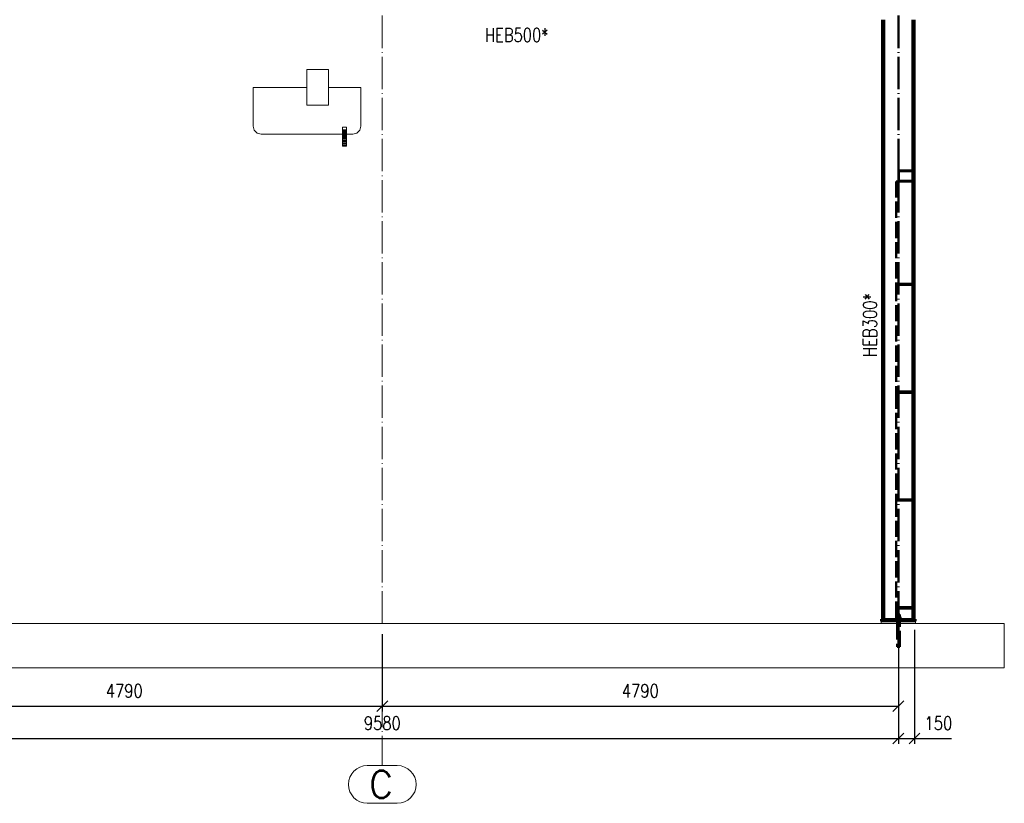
# Paper-space layout 'Layout1' of a CAD drawing. Extents: x -2 to 1033, y -36 to 596.
# Tile 17 of 64: x 108 to 291, y 308 to 453. Entities that reach past the tile are written whole.
import ezdxf

# ---------------------------------------------------------------- set-up
doc = ezdxf.new("R2010")
doc.units = 0
for name, pattern in [('ACAD_ISO02W100', [15, 12, -3]), ('ACAD_ISO04W100', [30.5, 24, -3, 0.5, -3]), ('HP_01_CER_B', [8, 5, -1, 1, -1])]:
    doc.linetypes.add(name, pattern=pattern)
doc.layers.get('0').update_dxf_attribs({"linetype": 'CONTINUOUS'})
doc.layers.get('DEFPOINTS').update_dxf_attribs({"color": 132, "linetype": 'CONTINUOUS'})
for name, color, linetype, lineweight in [('SS_1.ET-HALA_TaO-PODLAHA', 9, 'CONTINUOUS', 13), ('SS_1.ET-HALA_TaO-RASTR', 7, 'HP_01_CER_B', 13), ('SS_2.ET-HALA_TaO-MOULDSHOP-JD-JERAB_3t', 9, 'CONTINUOUS', 13), ('SS_2.ET-HALA_TaO-MOULDSHOP-SLOUP', 212, 'CONTINUOUS', 50), ('SS_2.ET-HALA_TaO-PODLITI', 9, 'CONTINUOUS', 13), ('SS_KOTY', 3, 'CONTINUOUS', 25), ('SS_POPIS_PROFILU_S355', 2, 'CONTINUOUS', 35)]:
    doc.layers.add(name, color=color, linetype=linetype, lineweight=lineweight)
doc.styles.add('ROMANS', font='romans.shx', dxfattribs={"width": 0.8})
doc.styles.add('romans.shx', font='romans.shx', dxfattribs={"height": 5})
doc.dimstyles.new('A-1_(2.5)_50AS', dxfattribs={"dimtxt": 2.5, "dimasz": 2, "dimexe": 1, "dimexo": 2, "dimgap": 0, "dimtad": 0, "dimdec": 1, "dimlfac": 50, "dimrnd": 1, "dimtxsty": 'ROMANS', "dimblk1": 'OBLIQUE', "dimblk2": 'OBLIQUE', "dimsah": 1, "dimcen": 2, "dimclrd": 256, "dimclre": 256, "dimclrt": 256, "dimadec": 1, "dimazin": 2, "dimtfac": 0.714286, "dimtdec": 1, "dimtmove": 0, "dimatfit": 3, "dimldrblk": 'OPEN', "dimfxl": 1, "dimtvp": 1.142857, "dimtfill": 1, "dimtolj": 1, "dimlwd": -1, "dimlwe": -1, "dimarcsym": 0})

# ---------------------------------------------------------------- blocks, each defined once
blk = doc.blocks.new('_Oblique')
at = {"color": 0, "linetype": 'ByBlock', "lineweight": -2}
blk.add_line((-0.5, -0.5), (0.5, 0.5), dxfattribs=at)
blk = doc.blocks.new('*D45')
at = {"layer": 'DEFPOINTS', "color": 0, "transparency": 16777216}
for p in [(80, 341.12, 46201.4), (271.6, 341.12, 46201.4), (271.6, 319.76)]:
    blk.add_point(p, dxfattribs=at)
at = {"layer": 'SS_KOTY', "transparency": 16777216}
for p, q in [((80, 339.12), (80, 318.76)), ((271.6, 339.12), (271.6, 318.76)), ((80, 319.76), (271.6, 319.76))]:
    blk.add_line(p, q, dxfattribs=at)
at = {"layer": 'SS_KOTY', "transparency": 16777216, "xscale": 2, "yscale": 2, "zscale": 2, "rotation": 180}
blk.add_blockref('_Oblique', (80, 319.76), dxfattribs=at)
at = {"layer": 'SS_KOTY', "transparency": 16777216, "xscale": 2, "yscale": 2, "zscale": 2}
blk.add_blockref('_Oblique', (271.6, 319.76), dxfattribs=at)
at = {"layer": 'SS_KOTY', "transparency": 16777216, "insert": (175.8, 322.62), "char_height": 2.5, "attachment_point": 5, "style": 'ROMANS', "bg_fill": 3, "box_fill_scale": 1.1, "bg_fill_color": 256, "bg_fill_true_color": 13158600, "bg_fill_transparency": 0}
blk.add_mtext('\\A1;9580', dxfattribs=at)
blk = doc.blocks.new('_OPEN')
at = {"color": 0, "linetype": 'ByBlock'}
for p, q in [((-1, 0.167), (0, 0)), ((0, 0), (-1, -0.167)), ((0, 0), (-1, 0))]:
    blk.add_line(p, q, dxfattribs=at)
blk = doc.blocks.new('*D46')
at = {"layer": 'DEFPOINTS', "color": 0, "transparency": 16777216}
for p in [(80, 341.12, 46201.4), (175.8, 341.12), (175.8, 325.76)]:
    blk.add_point(p, dxfattribs=at)
at = {"layer": 'SS_KOTY', "transparency": 16777216}
for p, q in [((80, 339.12), (80, 324.76)), ((175.8, 339.12), (175.8, 324.76)), ((80, 325.76), (175.8, 325.76))]:
    blk.add_line(p, q, dxfattribs=at)
at = {"layer": 'SS_KOTY', "transparency": 16777216, "xscale": 2, "yscale": 2, "zscale": 2, "rotation": 180}
blk.add_blockref('_Oblique', (80, 325.76), dxfattribs=at)
at = {"layer": 'SS_KOTY', "transparency": 16777216, "xscale": 2, "yscale": 2, "zscale": 2}
blk.add_blockref('_Oblique', (175.8, 325.76), dxfattribs=at)
at = {"layer": 'SS_KOTY', "transparency": 16777216, "insert": (127.9, 328.62), "char_height": 2.5, "attachment_point": 5, "style": 'ROMANS', "bg_fill": 3, "box_fill_scale": 1.1, "bg_fill_color": 256, "bg_fill_true_color": 13158600, "bg_fill_transparency": 0}
blk.add_mtext('\\A1;4790', dxfattribs=at)
blk = doc.blocks.new('*D47')
at = {"layer": 'DEFPOINTS', "color": 0, "transparency": 16777216}
for p in [(175.8, 341.12), (271.6, 341.12, 46201.4), (271.6, 325.76)]:
    blk.add_point(p, dxfattribs=at)
at = {"layer": 'SS_KOTY', "transparency": 16777216}
for p, q in [((175.8, 339.12), (175.8, 324.76)), ((271.6, 339.12), (271.6, 324.76)), ((175.8, 325.76), (271.6, 325.76))]:
    blk.add_line(p, q, dxfattribs=at)
at = {"layer": 'SS_KOTY', "transparency": 16777216, "xscale": 2, "yscale": 2, "zscale": 2, "rotation": 180}
blk.add_blockref('_Oblique', (175.8, 325.76), dxfattribs=at)
at = {"layer": 'SS_KOTY', "transparency": 16777216, "xscale": 2, "yscale": 2, "zscale": 2}
blk.add_blockref('_Oblique', (271.6, 325.76), dxfattribs=at)
at = {"layer": 'SS_KOTY', "transparency": 16777216, "insert": (223.7, 328.62), "char_height": 2.5, "attachment_point": 5, "style": 'ROMANS', "bg_fill": 3, "box_fill_scale": 1.1, "bg_fill_color": 256, "bg_fill_true_color": 13158600, "bg_fill_transparency": 0}
blk.add_mtext('\\A1;4790', dxfattribs=at)
blk = doc.blocks.new('*D48')
at = {"layer": 'DEFPOINTS', "color": 0, "transparency": 16777216}
for p in [(274.6, 341.92, 46204.4), (271.6, 341.12, 46201.4), (274.6, 319.76)]:
    blk.add_point(p, dxfattribs=at)
at = {"layer": 'SS_KOTY', "transparency": 16777216}
for p, q in [((271.6, 339.12), (271.6, 318.76)), ((274.6, 339.92), (274.6, 318.76)), ((271.6, 319.76), (274.6, 319.76)), ((274.6, 319.76), (281.46, 319.76))]:
    blk.add_line(p, q, dxfattribs=at)
at = {"layer": 'SS_KOTY', "transparency": 16777216, "xscale": 2, "yscale": 2, "zscale": 2, "rotation": 180}
blk.add_blockref('_Oblique', (271.6, 319.76), dxfattribs=at)
at = {"layer": 'SS_KOTY', "transparency": 16777216, "xscale": 2, "yscale": 2, "zscale": 2}
blk.add_blockref('_Oblique', (274.6, 319.76), dxfattribs=at)
at = {"layer": 'SS_KOTY', "transparency": 16777216, "insert": (279.03, 322.62), "char_height": 2.5, "attachment_point": 5, "style": 'ROMANS', "bg_fill": 3, "box_fill_scale": 1.1, "bg_fill_color": 256, "bg_fill_true_color": 13158600, "bg_fill_transparency": 0}
blk.add_mtext('\\A1;150', dxfattribs=at)

psp = doc.layouts.get("Layout1")

# ---------------------------------------------------------------- linework, layer by layer
at = {"layer": 'SS_1.ET-HALA_TaO-PODLAHA', "ltscale": 0.25}
psp.add_line((291.2677, 332.9105), (291.2677, 341.1181), dxfattribs=at)
at = {"layer": 'SS_1.ET-HALA_TaO-RASTR', "linetype": 'Continuous', "ltscale": 0.25}
for p, q in [((178.5887, 314.7594), (173.0172, 314.7594)), ((173.0172, 307.7594), (178.5887, 307.7594))]:
    psp.add_line(p, q, dxfattribs=at)
for centre, start, end in [((173.0172, 311.2594), 90, 270), ((178.5887, 311.2594), 270, 90)]:
    psp.add_arc(centre, 3.5, start, end, dxfattribs=at)
at = {"layer": 'SS_2.ET-HALA_TaO-MOULDSHOP-JD-JERAB_3t', "color": 9, "linetype": 'Continuous', "ltscale": 0.25}
for p, q in [((165.8029, 443.8581), (161.8029, 443.8581)), ((161.8029, 443.8581), (161.8029, 437.2581)), ((165.8029, 437.2581), (165.8029, 443.8581)), ((161.8029, 440.5581), (151.8029, 440.5581)), ((151.8029, 440.5581), (151.8029, 433.3581)), ((171.8029, 440.5581), (165.8029, 440.5581)), ((171.8029, 433.3581), (171.8029, 440.5581)), ((161.8029, 437.2581), (165.8029, 437.2581)), ((151.8029, 433.3581), (152.0039, 432.6081)), ((171.602, 432.6081), (171.8029, 433.3581)), ((152.0039, 432.6081), (152.5529, 432.0591)), ((152.5529, 432.0591), (153.3029, 431.8581)), ((153.3029, 431.8581), (170.3029, 431.8581)), ((168.4229, 431.8581), (168.4229, 431.7673)), ((169.1829, 431.7673), (168.4229, 431.7673)), ((168.4229, 431.7673), (168.4229, 431.737)), ((169.1829, 431.737), (168.4229, 431.737)), ((168.4229, 431.737), (168.4229, 431.6681)), ((169.1829, 431.6681), (168.4229, 431.6681)), ((168.4229, 431.6681), (168.4229, 431.5762)), ((168.4229, 431.5762), (169.1829, 431.5762)), ((168.4229, 431.5762), (168.4229, 431.4825)), ((168.4229, 431.4825), (169.1829, 431.4825)), ((168.4229, 431.4825), (168.4229, 431.3215)), ((169.1829, 431.7673), (169.1829, 431.8581)), ((169.1829, 431.737), (169.1829, 431.7673)), ((169.1829, 431.6681), (169.1829, 431.737)), ((169.1829, 431.5762), (169.1829, 431.6681)), ((169.1829, 431.4825), (169.1829, 431.5762)), ((169.1829, 431.3215), (169.1829, 431.4825)), ((170.3029, 431.8581), (171.0529, 432.0591)), ((171.0529, 432.0591), (171.602, 432.6081)), ((168.4229, 431.3215), (169.1829, 431.3215)), ((168.4229, 431.3215), (168.4229, 431.1298)), ((168.4229, 431.1298), (169.1829, 431.1298)), ((168.4229, 431.1298), (168.4229, 430.9309)), ((168.4229, 430.9309), (169.1829, 430.9309)), ((168.4229, 430.9309), (168.4229, 430.7271)), ((168.4229, 430.7271), (169.1829, 430.7271)), ((168.4229, 430.7271), (168.4229, 430.2181)), ((168.4229, 430.2181), (169.1829, 430.2181)), ((168.4229, 430.2181), (168.4229, 429.8404)), ((168.4229, 429.8404), (169.1829, 429.8404)), ((168.4229, 429.8404), (168.4229, 429.668)), ((168.4229, 429.668), (169.1829, 429.668)), ((169.1829, 431.1298), (169.1829, 431.3215)), ((169.1829, 430.9309), (169.1829, 431.1298)), ((169.1829, 430.7271), (169.1829, 430.9309)), ((169.1829, 430.2181), (169.1829, 430.7271)), ((169.1829, 429.8404), (169.1829, 430.2181)), ((169.1829, 429.668), (169.1829, 429.8404))]:
    psp.add_line(p, q, dxfattribs=at)
at = {"layer": 'SS_2.ET-HALA_TaO-MOULDSHOP-JD-JERAB_3t', "color": 9, "linetype": 'ACAD_ISO02W100', "ltscale": 0.25}
for p, q in [((169.1829, 433.168), (168.4229, 433.168)), ((168.4229, 433.168), (168.4229, 432.3393)), ((168.4229, 432.7081), (169.1829, 432.7081)), ((168.4229, 432.4798), (169.1829, 432.4798)), ((168.4229, 432.3393), (169.1829, 432.3393)), ((168.4229, 432.3393), (168.4229, 432.0963)), ((168.4229, 432.2859), (169.1829, 432.2859)), ((168.4229, 432.1554), (169.1829, 432.1554)), ((168.4229, 432.0963), (169.1829, 432.0963)), ((168.4229, 432.0963), (168.4229, 431.8678)), ((168.4229, 431.8678), (169.1829, 431.8678)), ((168.4229, 431.8678), (168.4229, 431.8581)), ((168.4229, 431.7888), (169.1829, 431.7888)), ((168.4229, 431.752), (169.1829, 431.752)), ((168.4229, 431.6946), (169.1829, 431.6946)), ((168.4229, 431.6676), (169.1829, 431.6676)), ((168.4229, 431.5626), (169.1829, 431.5626)), ((168.4229, 431.4655), (169.1829, 431.4655)), ((168.4229, 431.3766), (169.1829, 431.3766)), ((169.1829, 432.3393), (169.1829, 433.168)), ((169.1829, 432.0963), (169.1829, 432.3393)), ((169.1829, 431.8678), (169.1829, 432.0963)), ((169.1829, 431.8581), (169.1829, 431.8678)), ((168.4229, 431.2364), (169.1829, 431.2364)), ((168.4229, 431.1829), (169.1829, 431.1829)), ((168.4229, 431.14), (169.1829, 431.14)), ((169.1829, 431.0868), (168.4229, 431.0868)), ((168.4229, 431.0286), (169.1829, 431.0286)), ((168.4229, 430.968), (169.1829, 430.968)), ((168.4229, 430.934), (169.1829, 430.934)), ((168.4229, 430.7229), (169.1829, 430.7229)), ((169.1829, 430.6939), (168.4229, 430.6939)), ((168.4229, 430.6217), (169.1829, 430.6217)), ((168.4229, 430.5407), (169.1829, 430.5407)), ((169.1829, 430.5241), (168.4229, 430.5241)), ((168.4229, 430.4683), (169.1829, 430.4683)), ((169.1829, 430.0823), (168.4229, 430.0823)), ((169.1829, 429.7387), (168.4229, 429.7387))]:
    psp.add_line(p, q, dxfattribs=at)
at = {"layer": 'SS_2.ET-HALA_TaO-MOULDSHOP-SLOUP', "color": 3, "linetype": 'ACAD_ISO02W100', "ltscale": 0.25}
for p, q in [((271.6029, 424.9181), (271.6029, 423.3181)), ((271.7029, 423.3181), (271.7029, 424.9181)), ((271.8029, 425.1181), (273.6829, 425.1181)), ((273.6829, 425.0181), (271.8029, 425.0181)), ((273.6829, 425.1181), (274.0648, 425.1181)), ((273.6829, 425.0181), (273.6829, 425.1181)), ((274.0648, 425.0181), (273.6829, 425.0181)), ((274.0648, 425.1181), (274.2229, 425.1181)), ((274.2229, 425.0181), (274.0648, 425.0181)), ((274.2229, 425.1181), (274.4029, 425.1181)), ((274.4029, 425.0181), (274.2229, 425.0181)), ((274.5029, 424.9181), (274.5029, 423.3181)), ((271.8029, 423.1181), (271.2229, 423.1181)), ((271.2229, 423.1181), (271.2229, 404.1181)), ((271.8029, 423.2181), (273.6829, 423.2181)), ((273.6829, 423.1181), (271.8029, 423.1181)), ((273.6829, 423.2181), (274.0648, 423.2181)), ((273.6829, 423.1181), (273.6829, 423.2181)), ((274.0648, 423.1181), (273.6829, 423.1181)), ((274.0648, 423.2181), (274.2229, 423.2181)), ((274.2229, 423.1181), (274.0648, 423.1181)), ((274.2229, 423.2181), (274.4029, 423.2181)), ((274.4029, 423.1181), (274.2229, 423.1181)), ((273.6029, 404.1181), (271.2229, 404.1181)), ((271.2229, 404.1181), (271.2229, 403.9181)), ((274.2029, 404.1181), (273.6029, 404.1181)), ((273.6029, 404.1181), (273.6029, 403.9181)), ((274.2029, 403.9181), (274.2029, 404.1181)), ((271.2229, 403.9181), (271.2229, 384.1181)), ((271.2229, 403.9181), (273.6029, 403.9181)), ((273.6029, 403.9181), (274.2029, 403.9181)), ((273.6029, 384.1181), (271.2229, 384.1181)), ((271.2229, 384.1181), (271.2229, 383.9181)), ((271.2229, 383.9181), (271.2229, 364.1181)), ((271.2229, 383.9181), (273.6029, 383.9181)), ((274.2029, 384.1181), (273.6029, 384.1181)), ((273.6029, 384.1181), (273.6029, 383.9181)), ((273.6029, 383.9181), (274.2029, 383.9181)), ((274.2029, 383.9181), (274.2029, 384.1181)), ((273.6029, 364.1181), (271.2229, 364.1181)), ((271.2229, 364.1181), (271.2229, 363.9181)), ((271.2229, 363.9181), (273.6029, 363.9181)), ((271.2229, 363.9181), (271.2229, 344.1181)), ((274.2029, 364.1181), (273.6029, 364.1181)), ((273.6029, 364.1181), (273.6029, 363.9181)), ((273.6029, 363.9181), (274.2029, 363.9181)), ((274.2029, 363.9181), (274.2029, 364.1181)), ((273.6029, 344.1181), (271.2229, 344.1181)), ((271.2229, 344.1181), (271.2229, 343.9181)), ((271.2229, 343.9181), (273.6029, 343.9181)), ((274.2029, 344.1181), (273.6029, 344.1181)), ((273.6029, 344.1181), (273.6029, 343.9181)), ((273.6029, 343.9181), (274.2029, 343.9181)), ((274.2029, 343.9181), (274.2029, 344.1181))]:
    psp.add_line(p, q, dxfattribs=at)
for centre, start, end in [((271.8029, 424.9181), 90, 180), ((274.4029, 424.9181), 0, 90), ((271.8029, 423.3181), 180, 270), ((274.4029, 423.3181), 270, 0)]:
    psp.add_arc(centre, 0.2, start, end, dxfattribs=at)
at = {"layer": 'SS_2.ET-HALA_TaO-MOULDSHOP-SLOUP', "color": 3, "linetype": 'ACAD_ISO02W100', "ltscale": 0.25, "extrusion": (-7.27614e-12, 3.01386e-12, -1)}
psp.add_arc((-271.8029, 424.9181), 0.1, 0, 90, dxfattribs=at)
at = {"layer": 'SS_2.ET-HALA_TaO-MOULDSHOP-SLOUP', "color": 3, "linetype": 'ACAD_ISO02W100', "ltscale": 0.25, "extrusion": (1.8081e-12, 4.36564e-12, -1)}
psp.add_arc((-274.4029, 424.9181, 0), 0.1, 90, 180, dxfattribs=at)
at = {"layer": 'SS_2.ET-HALA_TaO-MOULDSHOP-SLOUP', "color": 3, "linetype": 'ACAD_ISO02W100', "ltscale": 0.25, "extrusion": (-1.45538e-12, 1.45525e-12, -1)}
psp.add_arc((-271.8029, 423.3181), 0.1, 270, 0, dxfattribs=at)
at = {"layer": 'SS_2.ET-HALA_TaO-MOULDSHOP-SLOUP', "color": 3, "linetype": 'ACAD_ISO02W100', "ltscale": 0.25, "extrusion": (-1.83697e-16, 6.12323e-17, -1)}
psp.add_arc((-274.4029, 423.3181), 0.1, 180, 270, dxfattribs=at)

# ---------------------------------------------------------------- texts
at = {"layer": 'SS_1.ET-HALA_TaO-RASTR', "color": 7, "style": 'romans.shx'}
psp.add_text('C', height=5, dxfattribs=at).set_placement((173.3109, 308.7594))
at = {"layer": 'SS_POPIS_PROFILU_S355', "color": 2, "style": 'romans.shx', "width": 0.8}
psp.add_text('HEB500*', height=2.5, dxfattribs=at).set_placement((194.851, 449.028))
psp.add_text('HEB300*', height=2.5, rotation=90, dxfattribs=at).set_placement((267.5819, 390.5695))

# ---------------------------------------------------------------- dimensions: what is measured, and where the dimension line sits
at = {"layer": 'SS_KOTY'}
dim = psp.add_linear_dim(base=(271.6029, 319.7594), p1=(80.0029, 341.1181, 46201.4), p2=(271.6029, 341.1181, 46201.4), dimstyle='A-1_(2.5)_50AS', dxfattribs=at)
dim.commit()
dim.dimension.update_dxf_attribs({"geometry": '*D45', "text_midpoint": (175.8029, 322.6166)})

# ---------------------------------------------------------------- next in the draw order: linework, layer by layer
at = {"layer": 'SS_1.ET-HALA_TaO-RASTR', "linetype": 'ACAD_ISO04W100', "ltscale": 0.25}
psp.add_line((175.8029, 319.7594), (175.8029, 314.7594), dxfattribs=at)

# ---------------------------------------------------------------- next in the draw order: dimensions: what is measured, and where the dimension line sits
at = {"layer": 'SS_KOTY'}
dim = psp.add_linear_dim(base=(175.8029, 325.7594), p1=(80.0029, 341.1181, 46201.4), p2=(175.8029, 341.1181), dimstyle='A-1_(2.5)_50AS', dxfattribs=at)
dim.commit()
dim.dimension.update_dxf_attribs({"geometry": '*D46', "text_midpoint": (127.9029, 328.6166)})

# ---------------------------------------------------------------- next in the draw order: dimensions: what is measured, and where the dimension line sits
dim = psp.add_linear_dim(base=(271.6029, 325.7594), p1=(175.8029, 341.1181), p2=(271.6029, 341.1181, 46201.4), dimstyle='A-1_(2.5)_50AS', override={"dimtmove": 1}, dxfattribs=at)
dim.commit()
dim.dimension.update_dxf_attribs({"geometry": '*D47', "text_midpoint": (223.7029, 328.6166)})

# ---------------------------------------------------------------- next in the draw order: linework, layer by layer
at = {"layer": 'SS_1.ET-HALA_TaO-RASTR', "linetype": 'ACAD_ISO04W100', "ltscale": 0.25}
for p, q in [((175.8029, 341.1181), (175.8029, 544.5181)), ((175.8029, 332.9105), (175.8029, 327.9105)), ((175.8029, 327.9105), (175.8029, 319.7594))]:
    psp.add_line(p, q, dxfattribs=at)
at = {"layer": 'SS_2.ET-HALA_TaO-MOULDSHOP-SLOUP', "color": 1, "linetype": 'Continuous', "ltscale": 0.25}
for p, q in [((268.6029, 453.1181), (268.6029, 341.9181)), ((268.9829, 341.9181), (268.9829, 453.1181)), ((268.4029, 341.9181), (268.4029, 341.5181))]:
    psp.add_line(p, q, dxfattribs=at)
at = {"layer": 'SS_2.ET-HALA_TaO-PODLITI', "ltscale": 0.25}
psp.add_line((268.4029, 341.5181), (268.4029, 341.1181), dxfattribs=at)

# ---------------------------------------------------------------- next in the draw order: dimensions: what is measured, and where the dimension line sits
at = {"layer": 'SS_KOTY'}
dim = psp.add_linear_dim(base=(274.6029, 319.7594), p1=(271.6029, 341.1181, 46201.4), p2=(274.6029, 341.9181, 46204.4), dimstyle='A-1_(2.5)_50AS', dxfattribs=at)
dim.commit()
dim.dimension.update_dxf_attribs({"geometry": '*D48', "text_midpoint": (279.0315, 322.6166)})

# ---------------------------------------------------------------- next in the draw order: linework, layer by layer
at = {"layer": 'SS_1.ET-HALA_TaO-PODLAHA', "ltscale": 0.25}
for p, q in [((291.2677, 341.1181), (64.0462, 341.1181)), ((64.0462, 332.9105), (291.2677, 332.9105))]:
    psp.add_line(p, q, dxfattribs=at)
at = {"layer": 'SS_2.ET-HALA_TaO-MOULDSHOP-SLOUP', "color": 7, "linetype": 'ACAD_ISO04W100', "ltscale": 0.25}
for p, q in [((271.6029, 341.1181), (271.6029, 463.1181)), ((274.2229, 341.9181), (274.2229, 423.1181)), ((272.0429, 342.1181), (271.1629, 342.1181)), ((272.0429, 342.1181), (271.1629, 342.1181)), ((271.6029, 342.7581), (271.6029, 336.7581)), ((271.6029, 342.7581), (271.6029, 336.7581)), ((271.8429, 341.3181), (271.3629, 341.3181)), ((271.8429, 341.3181), (271.3629, 341.3181))]:
    psp.add_line(p, q, dxfattribs=at)
at = {"layer": 'SS_2.ET-HALA_TaO-MOULDSHOP-SLOUP', "color": 1, "linetype": 'Continuous', "ltscale": 0.25}
for p, q in [((274.2229, 453.1181), (274.2229, 341.9181)), ((274.6029, 341.9181), (274.6029, 453.1181)), ((274.8029, 341.9181), (268.4029, 341.9181)), ((271.1629, 341.9981), (271.1714, 341.9981)), ((271.1629, 341.9981), (271.1629, 341.9181)), ((271.1714, 341.9981), (271.1964, 341.9981)), ((271.3949, 342.3781), (271.1869, 342.3781)), ((271.1869, 342.3781), (271.1869, 341.9981)), ((271.1964, 341.9981), (271.2371, 341.9981)), ((271.2371, 341.9981), (271.2918, 341.9981)), ((271.2918, 341.9981), (271.3585, 341.9981)), ((271.3585, 341.9981), (271.4346, 341.9981)), ((271.3812, 342.7581), (271.3629, 342.7581)), ((271.3629, 342.7581), (271.3629, 342.3781)), ((271.4332, 342.7581), (271.3812, 342.7581)), ((271.8109, 342.3781), (271.3949, 342.3781)), ((271.3949, 342.3781), (271.3949, 341.9981)), ((271.5111, 342.7581), (271.4332, 342.7581)), ((271.4346, 341.9981), (271.5171, 341.9981)), ((271.6029, 342.7581), (271.5111, 342.7581)), ((271.5171, 341.9981), (271.6029, 341.9981)), ((271.6948, 342.7581), (271.6029, 342.7581)), ((271.6029, 341.9981), (271.6888, 341.9981)), ((271.6888, 341.9981), (271.7713, 341.9981)), ((271.7726, 342.7581), (271.6948, 342.7581)), ((271.7713, 341.9981), (271.8474, 341.9981)), ((271.8247, 342.7581), (271.7726, 342.7581)), ((272.0189, 342.3781), (271.8109, 342.3781)), ((271.8109, 342.3781), (271.8109, 341.9981)), ((271.8429, 342.7581), (271.8247, 342.7581)), ((271.8429, 342.3781), (271.8429, 342.7581)), ((271.8474, 341.9981), (271.9141, 341.9981)), ((271.9141, 341.9981), (271.9688, 341.9981)), ((271.9688, 341.9981), (272.0094, 341.9981)), ((272.0094, 341.9981), (272.0345, 341.9981)), ((272.0189, 341.9981), (272.0189, 342.3781)), ((272.0345, 341.9981), (272.0429, 341.9981)), ((272.0429, 341.9181), (272.0429, 341.9981)), ((274.8029, 341.5181), (274.8029, 341.9181)), ((268.4029, 341.5181), (274.8029, 341.5181))]:
    psp.add_line(p, q, dxfattribs=at)
at = {"layer": 'SS_2.ET-HALA_TaO-MOULDSHOP-SLOUP', "color": 3, "linetype": 'ACAD_ISO02W100', "ltscale": 0.25}
for p, q in [((271.2229, 343.9181), (271.2229, 341.9181)), ((271.3429, 341.9181), (271.3429, 341.5181)), ((271.3629, 341.9181), (271.3629, 341.5181)), ((271.8429, 341.5181), (271.8429, 341.9181)), ((271.863, 341.5181), (271.863, 341.9181)), ((271.3629, 341.5181), (271.3629, 341.1181)), ((271.3629, 341.1181), (271.3629, 336.7581)), ((271.8429, 341.1181), (271.8429, 341.5181)), ((271.8429, 336.7581), (271.8429, 341.1181)), ((271.3629, 336.7581), (271.3676, 336.7581)), ((271.3676, 336.7581), (271.3812, 336.7581)), ((271.3812, 336.7581), (271.4034, 336.7581)), ((271.4034, 336.7581), (271.4332, 336.7581)), ((271.4332, 336.7581), (271.4696, 336.7581)), ((271.4696, 336.7581), (271.5111, 336.7581)), ((271.5111, 336.7581), (271.5561, 336.7581)), ((271.5561, 336.7581), (271.6029, 336.7581)), ((271.6029, 336.7581), (271.6498, 336.7581)), ((271.6498, 336.7581), (271.6948, 336.7581)), ((271.6948, 336.7581), (271.7363, 336.7581)), ((271.7363, 336.7581), (271.7726, 336.7581)), ((271.7726, 336.7581), (271.8025, 336.7581)), ((271.8025, 336.7581), (271.8247, 336.7581)), ((271.8247, 336.7581), (271.8383, 336.7581)), ((271.8383, 336.7581), (271.8429, 336.7581))]:
    psp.add_line(p, q, dxfattribs=at)
at = {"layer": 'SS_2.ET-HALA_TaO-PODLITI', "ltscale": 0.25}
psp.add_line((274.8029, 341.1181), (274.8029, 341.5181), dxfattribs=at)

doc.saveas('drawing.dxf')
